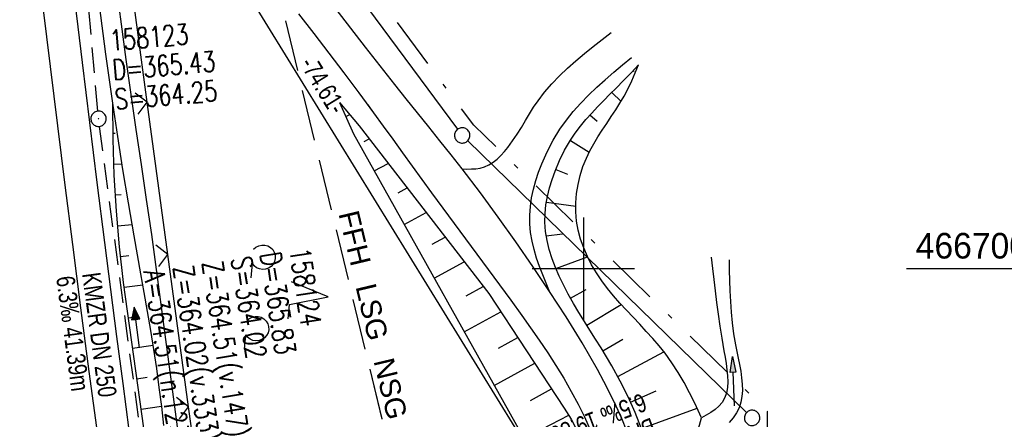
# Model space of a CAD drawing. Extents: x 510806 to 511233, y 466129 to 467087.
# Tile 24 of 35: x 511045 to 511141, y 466685 to 466724. Entities that reach past the tile are written whole.
import ezdxf

# ---------------------------------------------------------------- set-up
doc = ezdxf.new("R2010")
doc.units = 0
doc.header["$LTSCALE"] = 10
doc.header["$MEASUREMENT"] = 0
for name, pattern in [('AUSGEZOGEN', [0]), ('LT00', [0]), ('LT05', [0.7, 0.5, -0.2]), ('LT08', [0.42, 0.2, -0.1, 0.02, -0.1]), ('STRICHLINIE2', [0.375, 0.25, -0.125])]:
    doc.linetypes.add(name, pattern=pattern)
doc.layers.get('0').update_dxf_attribs({"linetype": 'LT00'})
for name, color, linetype in [('--EK_FBR', 1, 'LT00'), ('--EK_Halt-Pfeil', 4, 'LT00'), ('--EK_Haltung', 7, 'STRICHLINIE2'), ('--EK_Haltung-Text', 140, 'LT00'), ('--EK_Schacht-Text', 5, 'LT00'), ('--EL_DFK_AB_L', 21, 'LT00'), ('--EL_Halt-Pfeil', 4, 'LT00'), ('--EL_Haltung', 182, 'STRICHLINIE2'), ('--EL_Haltung-Text', 182, 'LT00'), ('ABSTAND', 8, 'LT00'), ('DFK_AB_L', 21, 'LT00'), ('DFK_GZPKT', 250, 'LT00'), ('DFK_KATASTER', 250, 'LT00'), ('DFK_NUTZUNG', 250, 'LT00'), ('FFH', 61, 'LT05'), ('FFH_TEXT', 61, 'LT00'), ('GEMEINDEGRENZE', 3, 'LT08'), ('LSG_TEXT', 61, 'LT00'), ('NSG', 61, 'LT05'), ('NSG_TEXT', 61, 'LT00'), ('PFEIL', 140, 'AUSGEZOGEN'), ('V101_AFBR_BAB', 250, 'LT00'), ('V101_BOESCH', 250, 'LT00'), ('V101_BOSCHUNG', 250, 'LT00'), ('V101_EINFAHRT', 250, 'LT00'), ('V101_GRABEN', 250, 'LT00'), ('V101_KA_PRUF', 182, 'LT00'), ('V101_LD_MARK', 250, 'LT00'), ('V101_RASTER', 250, 'LT00'), ('V101_ZAUN', 40, 'LT00')]:
    doc.layers.add(name, color=color, linetype=linetype)
doc.styles.add('Beschrift', font='ARIAL.TTF')
doc.styles.add('Haltungsbeschriftung', font='ARIAL.TTF', dxfattribs={"width": 0.75})
doc.styles.add('schachtbeschriftung', font='romans.shx', dxfattribs={"width": 0.75, "height": 2})
doc.styles.get("Standard").update_dxf_attribs({"font": 'ARIAL.TTF'})

# ---------------------------------------------------------------- blocks, each defined once
blk = doc.blocks.new('SYMB7010')
at = {"color": 0, "linetype": 'ByBlock'}
for points in [[(-0.031408, 0.499213), (-0.093728, 0.49134), (-0.15457, 0.475719), (-0.212975, 0.452595), (-0.268021, 0.422333), (-0.31884, 0.385411), (-0.36463, 0.342411), (-0.40467, 0.29401), (-0.438329, 0.240973), (-0.465074, 0.184136), (-0.484486, 0.124395), (-0.496256, 0.062692), (-0.5002, 0)], [(-0.5002, 0), (-0.496256, -0.062692), (-0.484486, -0.124395), (-0.465075, -0.184136), (-0.438329, -0.240973), (-0.404671, -0.29401), (-0.36463, -0.342411), (-0.31884, -0.385411), (-0.268021, -0.422333), (-0.212975, -0.452595), (-0.154571, -0.475719), (-0.093728, -0.49134), (-0.031408, -0.499213), (0.031408, -0.499213)], [(0.5002, 0), (0.496256, 0.062692), (0.484485, 0.124395), (0.465074, 0.184136), (0.438329, 0.240973), (0.40467, 0.29401), (0.36463, 0.342411), (0.31884, 0.385411), (0.268021, 0.422333), (0.212975, 0.452595), (0.15457, 0.475719), (0.093728, 0.49134), (0.031408, 0.499213), (-0.031408, 0.499213)], [(0.031408, -0.499213), (0.093728, -0.491341), (0.15457, -0.475719), (0.212975, -0.452595), (0.268021, -0.422333), (0.31884, -0.385411), (0.36463, -0.342411), (0.404671, -0.294011), (0.438329, -0.240974), (0.465075, -0.184136), (0.484486, -0.124395), (0.496256, -0.062692), (0.500201, 0)]]:
    blk.add_lwpolyline(points, dxfattribs=at)
blk = doc.blocks.new('SYMB7201')
at = {"color": 0, "linetype": 'ByBlock'}
for p, q in [((0, 0.385), (-0.11, 0.015)), ((-0.255, -0.385), (-0.115, -0.385)), ((0.445, -0.385), (0.585, -0.385))]:
    blk.add_line(p, q, dxfattribs=at)
for points in [[(0.25, 0.015), (0.11, 0.015), (0, 0.385)], [(-0.393816, -0.383308), (-0.416239, -0.362945), (-0.432849, -0.337617), (-0.442589, -0.308936), (-0.444836, -0.27873), (-0.439449, -0.248923), (-0.426769, -0.221415), (-0.407606, -0.197958), (-0.38318, -0.180047), (-0.355047, -0.168823), (-0.325, -0.165), (-0.294953, -0.168823), (-0.26682, -0.180047), (-0.242394, -0.197959), (-0.223231, -0.221415), (-0.210551, -0.248923), (-0.205164, -0.27873), (-0.207411, -0.308936), (-0.21715, -0.337617), (-0.233761, -0.362945), (-0.256184, -0.383308)], [(0.306185, -0.383308), (0.283761, -0.362945), (0.267151, -0.337617), (0.257411, -0.308936), (0.255164, -0.27873), (0.260552, -0.248923), (0.273231, -0.221415), (0.292394, -0.197958), (0.31682, -0.180047), (0.344953, -0.168823), (0.375, -0.165), (0.405047, -0.168823), (0.43318, -0.180047), (0.457606, -0.197959), (0.476769, -0.221415), (0.489449, -0.248923), (0.494836, -0.27873), (0.492589, -0.308936), (0.48285, -0.337617), (0.466239, -0.362945), (0.443816, -0.383308)]]:
    blk.add_lwpolyline(points, dxfattribs=at)
blk = doc.blocks.new('Pfreil3')
at = {"layer": 'PFEIL'}
blk.add_hatch(color=256, dxfattribs=at).paths.add_polyline_path([(-1.549, 0.273), (-1.549, -0.273), (0, 0)])
for p, q in [((-1.549, 0), (-4.831, 0)), ((-1.549, -0.273), (-1.549, 0.273)), ((-1.549, 0.273), (0, 0)), ((0, 0), (-1.549, -0.273))]:
    blk.add_line(p, q, dxfattribs=at)
blk = doc.blocks.new('SYMB0003')
at = {"color": 0, "linetype": 'ByBlock'}
for p, q in [((-0.015712, 0), (0.010166, 0.012015)), ((0, -0.021257), (-0.015712, 0)), ((0.010166, 0.012015), (0, -0.021257))]:
    blk.add_line(p, q, dxfattribs=at)
for points in [[(-0.031395, 0.499013), (-0.093691, 0.491144), (-0.154509, 0.475528), (-0.21289, 0.452414), (-0.267913, 0.422164), (-0.318712, 0.385257), (-0.364484, 0.342274), (-0.404509, 0.293893), (-0.438154, 0.240877), (-0.464888, 0.184062), (-0.484292, 0.124345), (-0.496058, 0.062667), (-0.5, 0)], [(-0.5, 0), (-0.496058, -0.062667), (-0.484292, -0.124345), (-0.464888, -0.184062), (-0.438154, -0.240877), (-0.404509, -0.293893), (-0.364485, -0.342274), (-0.318712, -0.385257), (-0.267914, -0.422164), (-0.21289, -0.452414), (-0.154509, -0.475529), (-0.093691, -0.491144), (-0.031395, -0.499014), (0.031395, -0.499014)], [(0.5, 0), (0.496057, 0.062667), (0.484292, 0.124345), (0.464888, 0.184062), (0.438153, 0.240877), (0.404509, 0.293893), (0.364484, 0.342274), (0.318712, 0.385257), (0.267913, 0.422164), (0.21289, 0.452414), (0.154509, 0.475528), (0.093691, 0.491144), (0.031395, 0.499013), (-0.031395, 0.499013)], [(0.031395, -0.499014), (0.093691, -0.491144), (0.154509, -0.475529), (0.21289, -0.452414), (0.267914, -0.422164), (0.318712, -0.385257), (0.364485, -0.342274), (0.404509, -0.293893), (0.438154, -0.240877), (0.464889, -0.184062), (0.484292, -0.124345), (0.496058, -0.062667), (0.5, 0)]]:
    blk.add_lwpolyline(points, dxfattribs=at)
blk = doc.blocks.new('SYMB0024')
at = {"color": 0, "linetype": 'ByBlock'}
for p, q in [((-0.5, 0.5), (0, 0)), ((0, 0), (0.5, 0.5))]:
    blk.add_line(p, q, dxfattribs=at)
blk = doc.blocks.new('SYMB0070')
at = {"color": 0, "linetype": 'ByBlock'}
for p, q in [((-0.5, 0), (0.2, 0)), ((0.5, 0), (0.2, 0.1)), ((0.2, 0.1), (0.2, 0)), ((0.468, 0), (0.21, 0.086)), ((0.21, 0.086), (0.21, -0.086)), ((0.21, -0.086), (0.468, 0)), ((0.22, -0.072), (0.437, 0)), ((0.23, -0.058), (0.405, 0)), ((0.24, -0.045), (0.374, 0)), ((0.342, 0), (0.25, 0.031)), ((0.25, 0.031), (0.25, -0.031)), ((0.25, -0.031), (0.342, 0)), ((0.26, -0.017), (0.31, 0)), ((0.27, -0.003), (0.279, 0))]:
    blk.add_line(p, q, dxfattribs=at)
for points in [[(0.2, 0), (0.2, -0.1), (0.5, 0)], [(0.437, 0), (0.22, 0.072), (0.22, -0.072)], [(0.405, 0), (0.23, 0.058), (0.23, -0.058)], [(0.374, 0), (0.24, 0.045), (0.24, -0.045)], [(0.31, 0), (0.26, 0.017), (0.26, -0.017)], [(0.279, 0), (0.27, 0.003), (0.27, -0.003)]]:
    blk.add_lwpolyline(points, dxfattribs=at)

msp = doc.modelspace()

# ---------------------------------------------------------------- linework, layer by layer
at = {"layer": '--EK_FBR'}
for points in [[(511050.342, 466726.019), (511051.052, 466720.151), (511051.77, 466714.283), (511052.499, 466708.417), (511053.24, 466702.553), (511053.827, 466697.972), (511054.421, 466693.392), (511055.019, 466688.812), (511055.62, 466684.233)], [(511104.249, 466684.135), (511103.741, 466685.372), (511103.194, 466686.594), (511102.613, 466687.803), (511102.003, 466688.996), (511101.369, 466690.175), (511100.637, 466691.477), (511099.884, 466692.761), (511099.112, 466694.032), (511098.323, 466695.291), (511097.521, 466696.54), (511096.708, 466697.782), (511095.073, 466700.221), (511093.402, 466702.638), (511091.695, 466705.032), (511089.951, 466707.4), (511088.17, 466709.74), (511087.087, 466711.124), (511085.995, 466712.5), (511084.896, 466713.871), (511083.795, 466715.239), (511082.696, 466716.606), (511081.601, 466717.975)], [(511078.946, 466716.012), (511079.521, 466715.232), (511080.465, 466713.937), (511081.405, 466712.637), (511082.342, 466711.334), (511083.279, 466710.03), (511084.218, 466708.727), (511085.161, 466707.428), (511086.262, 466705.925), (511087.369, 466704.426), (511088.479, 466702.931), (511089.59, 466701.437), (511090.7, 466699.941), (511091.806, 466698.443), (511092.905, 466696.939), (511093.996, 466695.429), (511094.85, 466694.227), (511095.692, 466693.018), (511096.515, 466691.796), (511097.315, 466690.559), (511098.087, 466689.303), (511098.823, 466688.026), (511099.485, 466686.794), (511100.105, 466685.539), (511100.68, 466684.262)]]:
    msp.add_lwpolyline(points, dxfattribs=at)
at = {"layer": '--EK_Haltung'}
for p, q in [((511052.591, 466715.387), (511049.249, 466753.774)), ((511058.048, 466674.36), (511052.756, 466713.897))]:
    msp.add_line(p, q, dxfattribs=at)
at = {"layer": '--EL_DFK_AB_L'}
msp.add_line((511054.963, 466746.761), (511093.307, 466684.509), dxfattribs=at)
at = {"layer": '--EL_Haltung'}
for p, q in [((511052.591, 466715.387), (511049.249, 466753.774)), ((511058.048, 466674.36), (511052.756, 466713.897))]:
    msp.add_line(p, q, dxfattribs=at)
at = {"layer": 'DFK_AB_L'}
msp.add_line((511054.963, 466746.761), (511093.307, 466684.509), dxfattribs=at)
at = {"layer": 'DFK_KATASTER'}
for p, q in [((511065.667, 466743.328), (511087.723, 466713.622)), ((511088.707, 466712.496), (511115.943, 466685.963))]:
    msp.add_line(p, q, dxfattribs=at)
at = {"layer": 'FFH', "flags": 128}
msp.add_lwpolyline([(511170.277, 466574.286), (511142.752, 466607.757), (511116.224, 466642.472), (511086, 466662.031), (511047.173, 466822.258), (511028.627, 466962.75), (511027.597, 467018.053), (511036.726, 467078.711)], dxfattribs=at)
at = {"layer": 'GEMEINDEGRENZE', "ltscale": 2.5, "flags": 128}
msp.add_lwpolyline([(511174.689, 466546.119), (511133.972, 466592.689), (511137.944, 466595.985), (511118.069, 466630.265), (511117.979, 466686.074), (511089.303, 466714.01), (511066.581, 466744.614), (511062.546, 466757.977), (511042.864, 467071.75), (511043.579, 467079.784)], dxfattribs=at)
at = {"layer": 'NSG', "flags": 128}
msp.add_lwpolyline([(511170.276, 466574.291), (511142.754, 466607.758), (511116.227, 466642.473), (511086, 466662.031), (511047.176, 466822.262), (511028.629, 466962.75), (511027.598, 467018.055), (511036.728, 467078.711)], dxfattribs=at)
at = {"layer": 'V101_AFBR_BAB'}
for points in [[(511050.342, 466726.019), (511051.052, 466720.151), (511051.77, 466714.283), (511052.499, 466708.417), (511053.24, 466702.553), (511053.827, 466697.972), (511054.421, 466693.392), (511055.019, 466688.812), (511055.62, 466684.233)], [(511072.177, 466724.89), (511073.67, 466722.974), (511075.151, 466721.053), (511076.621, 466719.124), (511078.078, 466717.185), (511079.521, 466715.232), (511080.465, 466713.937), (511081.405, 466712.637), (511082.342, 466711.334), (511083.279, 466710.03), (511084.218, 466708.727), (511085.161, 466707.428), (511086.262, 466705.925), (511087.369, 466704.426), (511088.479, 466702.931), (511089.59, 466701.437), (511090.7, 466699.941), (511091.806, 466698.443), (511092.905, 466696.939), (511093.996, 466695.429), (511094.85, 466694.227), (511095.692, 466693.018), (511096.515, 466691.796), (511097.315, 466690.559), (511098.087, 466689.303), (511098.823, 466688.026), (511099.485, 466686.794), (511100.105, 466685.539), (511100.68, 466684.262)], [(511104.249, 466684.135), (511103.741, 466685.372), (511103.194, 466686.594), (511102.613, 466687.803), (511102.003, 466688.996), (511101.369, 466690.175), (511100.637, 466691.477), (511099.884, 466692.761), (511099.112, 466694.032), (511098.323, 466695.291), (511097.521, 466696.54), (511096.708, 466697.782), (511095.073, 466700.221), (511093.402, 466702.638), (511091.695, 466705.032), (511089.951, 466707.4), (511088.17, 466709.74), (511087.087, 466711.124), (511085.995, 466712.5), (511084.896, 466713.871), (511083.795, 466715.239), (511082.696, 466716.606), (511081.601, 466717.975), (511080.152, 466719.808), (511078.715, 466721.649), (511077.287, 466723.495), (511075.864, 466725.347)]]:
    msp.add_lwpolyline(points, dxfattribs=at)
at = {"layer": 'V101_BOESCH'}
for points in [[(511105.678, 466684.368), (511105.053, 466685.953), (511104.36, 466687.509), (511103.605, 466689.032), (511102.789, 466690.519), (511102.27, 466691.399), (511101.735, 466692.269), (511101.191, 466693.134), (511100.644, 466693.996), (511100.098, 466694.861), (511099.56, 466695.733), (511099.034, 466696.616), (511098.528, 466697.514), (511098.045, 466698.432), (511097.642, 466699.267), (511097.271, 466700.119), (511096.943, 466700.985), (511096.667, 466701.864), (511096.452, 466702.753), (511096.308, 466703.65), (511096.243, 466704.553), (511096.261, 466705.393), (511096.348, 466706.233), (511096.497, 466707.07), (511096.7, 466707.899), (511096.95, 466708.719), (511097.239, 466709.524), (511097.674, 466710.568), (511098.171, 466711.576), (511098.735, 466712.541), (511099.207, 466713.238), (511099.715, 466713.912), (511100.253, 466714.565), (511100.815, 466715.201), (511101.396, 466715.823), (511101.989, 466716.436), (511102.588, 466717.042), (511103.189, 466717.646), (511103.929, 466718.395), (511104.664, 466719.145), (511105.396, 466719.896)], [(511111.545, 466685.433), (511111.214, 466686.16), (511110.876, 466686.885), (511110.371, 466687.9), (511109.832, 466688.9), (511109.255, 466689.876), (511108.637, 466690.826), (511107.974, 466691.743), (511107.389, 466692.477), (511106.777, 466693.19), (511106.147, 466693.889), (511105.504, 466694.578), (511104.857, 466695.263), (511104.212, 466695.95), (511103.577, 466696.644), (511102.958, 466697.352), (511102.363, 466698.078), (511101.798, 466698.828), (511101.271, 466699.608), (511100.808, 466700.388), (511100.393, 466701.197), (511100.033, 466702.032), (511099.734, 466702.889), (511099.503, 466703.766), (511099.346, 466704.659), (511099.269, 466705.551), (511099.269, 466706.449), (511099.341, 466707.347), (511099.483, 466708.237), (511099.691, 466709.114), (511099.963, 466709.972), (511100.296, 466710.803), (511100.638, 466711.514), (511101.017, 466712.203), (511101.424, 466712.877), (511101.85, 466713.54), (511102.287, 466714.196), (511102.726, 466714.851), (511103.159, 466715.509), (511103.577, 466716.175), (511103.971, 466716.854), (511104.359, 466717.597), (511104.72, 466718.355), (511105.063, 466719.123), (511105.396, 466719.896)], [(511057.688, 466680.015), (511055.09, 466698.65), (511054.705, 466702.14), (511054.408, 466705.638), (511054.198, 466709.143), (511054.076, 466712.652), (511054.042, 466716.162)], [(511076.191, 466716.246), (511078.1, 466713.941), (511090.761, 466697.578), (511098.138, 466686.396), (511098.8, 466685.31), (511099.385, 466684.179)], [(511076.191, 466716.246), (511077.561, 466713.179), (511095.284, 466681.477)]]:
    msp.add_lwpolyline(points, dxfattribs=at)
at = {"layer": 'V101_BOSCHUNG'}
for p, q in [((511104.874, 466719.361), (511104.977, 466719.261)), ((511102.767, 466717.222), (511103.679, 466716.346)), ((511076.802, 466714.876), (511077.184, 466715.047)), ((511100.647, 466715.014), (511101.345, 466714.423)), ((511054.065, 466713.223), (511054.272, 466713.226)), ((511078.597, 466712.431), (511079.077, 466712.679)), ((511098.732, 466712.537), (511100.57, 466711.378)), ((511054.152, 466710.217), (511054.946, 466710.246)), ((511079.588, 466709.552), (511080.926, 466710.289)), ((511097.304, 466709.692), (511098.454, 466709.234)), ((511081.918, 466707.411), (511082.784, 466707.888)), ((511054.304, 466707.21), (511054.868, 466707.241)), ((511096.391, 466706.51), (511099.262, 466706.119)), ((511082.516, 466704.315), (511084.642, 466705.486)), ((511054.52, 466704.2), (511055.934, 466704.314)), ((511085.24, 466702.391), (511086.5, 466703.085)), ((511096.369, 466703.212), (511097.956, 466703.405)), ((511054.802, 466701.189), (511055.628, 466701.281)), ((511097.308, 466700.03), (511100.403, 466701.175)), ((511085.444, 466699.078), (511088.358, 466700.683)), ((511055.154, 466698.19), (511056.979, 466698.436)), ((511088.562, 466697.371), (511090.217, 466698.282)), ((511098.733, 466697.144), (511100.279, 466697.969)), ((511100.33, 466694.491), (511103.697, 466696.524)), ((511055.57, 466695.208), (511056.533, 466695.349)), ((511088.372, 466693.841), (511091.933, 466695.802)), ((511091.713, 466692.256), (511093.59, 466693.29)), ((511101.917, 466691.977), (511103.862, 466693.124)), ((511055.984, 466692.236), (511057.988, 466692.531)), ((511103.361, 466689.49), (511107.863, 466691.889)), ((511091.3, 466688.604), (511095.247, 466690.778)), ((511056.398, 466689.265), (511057.417, 466689.415)), ((511094.834, 466687.125), (511096.899, 466688.274)), ((511104.606, 466686.975), (511107.116, 466688.096)), ((511056.813, 466686.294), (511058.818, 466686.589)), ((511105.67, 466684.387), (511111.118, 466686.397)), ((511094.203, 466683.412), (511098.572, 466685.704))]:
    msp.add_line(p, q, dxfattribs=at)
at = {"layer": 'V101_EINFAHRT'}
for points in [[(511088.17, 466709.74), (511088.618, 466709.734), (511089.063, 466709.741), (511089.5, 466709.77), (511089.924, 466709.835), (511090.332, 466709.946), (511090.773, 466710.14), (511091.189, 466710.398), (511091.58, 466710.708), (511091.949, 466711.061), (511092.296, 466711.443), (511092.622, 466711.844), (511093.095, 466712.486), (511093.533, 466713.14), (511093.946, 466713.8), (511094.345, 466714.461), (511094.741, 466715.117), (511095.146, 466715.763), (511095.571, 466716.392), (511096.214, 466717.242), (511096.911, 466718.054), (511097.655, 466718.833), (511098.439, 466719.584), (511099.256, 466720.311), (511100.1, 466721.019), (511100.964, 466721.713), (511101.841, 466722.397), (511102.724, 466723.077)], [(511096.708, 466697.782), (511096.366, 466698.597), (511096.033, 466699.412), (511095.719, 466700.23), (511095.434, 466701.05), (511095.186, 466701.875), (511094.986, 466702.704), (511094.843, 466703.54), (511094.765, 466704.382), (511094.76, 466705.226), (511094.824, 466706.073), (511094.949, 466706.921), (511095.13, 466707.766), (511095.36, 466708.604), (511095.632, 466709.431), (511095.941, 466710.243), (511096.458, 466711.42), (511097.046, 466712.55), (511097.707, 466713.629), (511098.338, 466714.514), (511099.02, 466715.361), (511099.747, 466716.174), (511100.512, 466716.959), (511101.309, 466717.72), (511102.132, 466718.462), (511102.974, 466719.189), (511103.829, 466719.907), (511104.691, 466720.62)]]:
    msp.add_lwpolyline(points, dxfattribs=at)
at = {"layer": 'V101_GRABEN'}
for points in [[(511054.409, 466727.295), (511054.864, 466723.869), (511055.335, 466720.444), (511055.818, 466717.02), (511056.311, 466713.598), (511056.812, 466710.175), (511057.318, 466706.754), (511057.826, 466703.332)], [(511059.019, 466684.709), (511058.822, 466686.562), (511058.592, 466688.414), (511058.334, 466690.266), (511058.054, 466692.117), (511057.754, 466693.968), (511057.44, 466695.818), (511057.115, 466697.668), (511056.786, 466699.516), (511056.455, 466701.364), (511056.127, 466703.211), (511055.569, 466706.449), (511055.036, 466709.685), (511054.526, 466712.922), (511054.042, 466716.162), (511053.372, 466720.944), (511052.758, 466725.736)], [(511057.826, 466703.332), (511060.728, 466681.635), (511061.275, 466676.615), (511061.336, 466676.376), (511061.459, 466676.144), (511061.63, 466675.936), (511061.834, 466675.765), (511062.058, 466675.647), (511062.289, 466675.596), (511062.511, 466675.622), (511062.727, 466675.707), (511062.94, 466675.832), (511063.15, 466675.976)], [(511112.493, 466701.122), (511112.615, 466700.033), (511112.74, 466698.939), (511112.871, 466697.834), (511113.011, 466696.714), (511113.164, 466695.573), (511113.332, 466694.405), (511113.519, 466693.207), (511113.727, 466691.971), (511113.835, 466691.359), (511113.937, 466690.744), (511114.022, 466690.132), (511114.078, 466689.532), (511114.095, 466688.95), (511114.061, 466688.393), (511113.964, 466687.867), (511113.794, 466687.381), (511113.538, 466686.94), (511113.232, 466686.588), (511112.864, 466686.27), (511112.45, 466685.977), (511112.006, 466685.7), (511111.545, 466685.433)], [(511114.236, 466700.878), (511114.251, 466699.865), (511114.273, 466698.85), (511114.306, 466697.83), (511114.357, 466696.803), (511114.431, 466695.767), (511114.535, 466694.72), (511114.675, 466693.659), (511114.856, 466692.581), (511114.983, 466691.935), (511115.117, 466691.286), (511115.247, 466690.638), (511115.364, 466689.994), (511115.456, 466689.359), (511115.515, 466688.735), (511115.529, 466688.126), (511115.49, 466687.537), (511115.386, 466686.97), (511115.207, 466686.429), (511114.954, 466685.928), (511114.632, 466685.451), (511114.252, 466684.994)], [(511112.384, 466683.291), (511112.109, 466683.355), (511111.834, 466683.446), (511111.598, 466683.567), (511111.395, 466683.729), (511111.26, 466683.928), (511111.219, 466684.114), (511111.228, 466684.314), (511111.269, 466684.522), (511111.327, 466684.729), (511111.437, 466685.088), (511111.545, 466685.433)]]:
    msp.add_lwpolyline(points, dxfattribs=at)
at = {"layer": 'V101_LD_MARK'}
msp.add_lwpolyline([(511062.198, 466615.151), (511061.283, 466621.579), (511060.369, 466628.006), (511059.489, 466634.201), (511058.609, 466640.396), (511057.732, 466646.592), (511056.859, 466652.787), (511055.99, 466658.984), (511055.127, 466665.181), (511054.271, 466671.379), (511053.423, 466677.578), (511052.585, 466683.777), (511051.757, 466689.978), (511050.941, 466696.181), (511050.138, 466702.384), (511049.401, 466708.172), (511048.675, 466713.962), (511047.958, 466719.753), (511047.248, 466725.545)], dxfattribs=at)
at = {"layer": 'V101_RASTER'}
for p, q in [((511100.001, 466705), (511100.001, 466695)), ((511105.001, 466700), (511095.001, 466700)), ((511150.586, 466700), (511131.538, 466700))]:
    msp.add_line(p, q, dxfattribs=at)
at = {"layer": 'V101_ZAUN'}
for p, q in [((511057.418, 466716.261), (511055.399, 466731.125)), ((511059.437, 466701.398), (511057.418, 466716.261)), ((511061.455, 466686.534), (511059.437, 466701.398))]:
    msp.add_line(p, q, dxfattribs=at)
msp.add_lwpolyline([(511063.208, 466671.638), (511062.181, 466681.19), (511061.455, 466686.534)], dxfattribs=at)

# ---------------------------------------------------------------- block references
at = {"layer": '--EK_Halt-Pfeil', "xscale": 4.000000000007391, "yscale": 4, "zscale": 4, "rotation": 97.62401999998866}
msp.add_blockref('SYMB0070', (511056.393, 466694.261), dxfattribs=at)
at = {"layer": '--EL_Halt-Pfeil', "xscale": 4.000000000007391, "yscale": 4, "zscale": 4, "rotation": 97.62401999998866}
msp.add_blockref('SYMB0070', (511056.393, 466694.261), dxfattribs=at)
at = {"layer": 'DFK_GZPKT', "xscale": 1.500000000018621, "yscale": 1.5, "zscale": 1.5, "rotation": 264.7377099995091}
for p in [(511088.17, 466713.02), (511116.48, 466685.44)]:
    msp.add_blockref('SYMB7010', p, dxfattribs=at)
at = {"layer": 'DFK_NUTZUNG', "xscale": 10.00000000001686, "yscale": 10, "zscale": 10, "rotation": 264.7377100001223}
msp.add_blockref('SYMB7201', (511071.259, 466697.628), dxfattribs=at)
at = {"layer": 'PFEIL', "rotation": 92.08737955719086}
msp.add_blockref('Pfreil3', (511114.555, 466691.443), dxfattribs=at)
at = {"layer": 'V101_KA_PRUF', "xscale": 1.49999999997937, "yscale": 1.5, "zscale": 1.5, "rotation": 278.9019099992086}
msp.add_blockref('SYMB0003', (511052.656, 466714.64), dxfattribs=at)
at = {"layer": 'V101_ZAUN', "xscale": 2.100000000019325, "yscale": 2.099999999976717, "zscale": 2.1, "rotation": 97.733849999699}
for p in [(511057.418, 466716.261), (511059.437, 466701.398), (511061.455, 466686.534)]:
    msp.add_blockref('SYMB0024', p, dxfattribs=at)

# ---------------------------------------------------------------- texts
at = {"layer": '--EK_Haltung-Text', "style": 'Haltungsbeschriftung', "width": 0.75}
for s, rotation, p in [('6.3‰ 41.39m', -82.37597, (511048.512, 466699.173)), ('KMZR DN 250', -82.37597, (511051.049, 466699.513)), ('6.5‰ 19.89m', -159.32616, (511105.727, 466687.893)), ('BR DN 1000', -159.32616, (511106.63, 466685.498))]:
    msp.add_text(s, height=1.8, rotation=rotation, dxfattribs=at).set_placement(p)
at = {"layer": '--EK_Schacht-Text', "style": 'schachtbeschriftung', "width": 0.75}
for s, rotation, p in [('158123', 4.9751, (511053.835, 466721.277)), ('D=365.43', 4.9751, (511054.085, 466718.408)), ('S=364.25', 4.9751, (511054.334, 466715.539)), ('158124', -81.36107, (511071.29, 466701.893)), ('S=364.02', -81.36107, (511065.596, 466701.028)), ('D=365.83', -81.36107, (511068.443, 466701.461)), ('Z=364.02(v.333)', -81.36107, (511059.901, 466700.163)), ('Z=364.51(v.147)', -81.36107, (511062.748, 466700.595)), ('A=364.51(n.123)', -81.36107, (511057.054, 466699.73))]:
    msp.add_text(s, height=2, rotation=rotation, dxfattribs=at).set_placement(p)
at = {"layer": '--EL_Haltung-Text', "style": 'Haltungsbeschriftung', "width": 0.75}
msp.add_text('KMZR DN 250', height=1.8, rotation=-82.37597, dxfattribs=at).set_placement((511051.049, 466699.513))
at = {"layer": 'ABSTAND', "width": 0.75}
msp.add_text(' -74.61-', height=1.8, rotation=-58.36792, dxfattribs=at).set_placement((511071.984, 466720.445))
at = {"layer": 'FFH_TEXT', "insert": (511076.075, 466705.397), "char_height": 2, "attachment_point": 7, "rotation": 283.40191, "style": 'Beschrift'}
msp.add_mtext('FFH', dxfattribs=at)
at = {"layer": 'LSG_TEXT', "insert": (511077.712, 466698.259), "char_height": 2, "attachment_point": 7, "rotation": 283.40191, "style": 'Beschrift'}
msp.add_mtext('LSG', dxfattribs=at)
at = {"layer": 'NSG_TEXT', "insert": (511079.472, 466691), "char_height": 2, "attachment_point": 7, "rotation": 283.40191, "style": 'Beschrift'}
msp.add_mtext('NSG', dxfattribs=at)
at = {"layer": 'V101_RASTER', "width": 0.941}
msp.add_text(' 466700', height=2.5, rotation=0.00127, dxfattribs=at).set_placement((511131.538, 466700.999))

doc.saveas('drawing.dxf')
